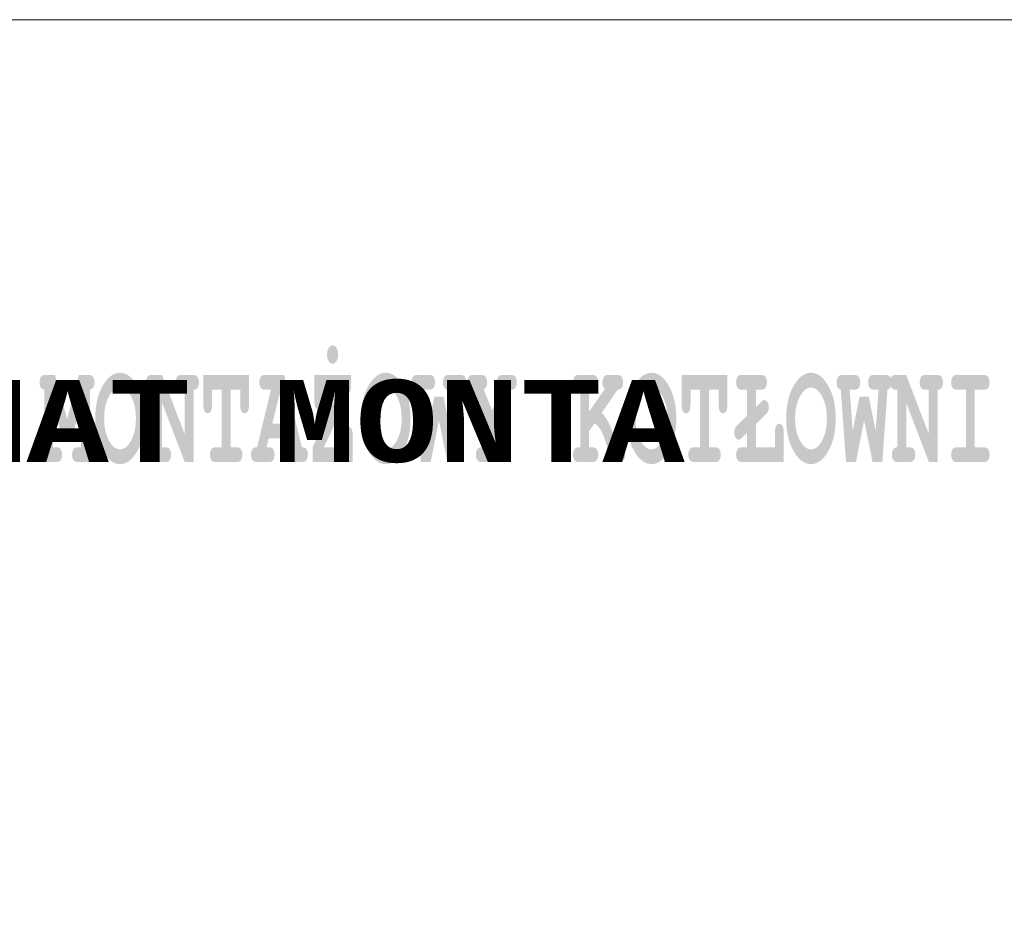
# Model space of a CAD drawing. Header units: millimetres. Extents: x -2626 to 2068, y -6169 to 7214.
# Tile 108 of 144: x -835 to -353, y -4370 to -3934. Entities that reach past the tile are written whole.
import ezdxf

# ---------------------------------------------------------------- set-up
doc = ezdxf.new("R2010")
doc.units = ezdxf.units.MM
doc.layers.get('0').update_dxf_attribs({"color": 252})

msp = doc.modelspace()

# ---------------------------------------------------------------- hatches: boundary and pattern name
h = msp.add_hatch(color=7)
h.paths.add_polyline_path([(-686.23, -4143.66), (-676.41, -4143.66), (-676.41, -4138.31), (-676.37, -4137.1), (-676.26, -4136.08), (-676.07, -4135.25), (-675.81, -4134.6), (-675.12, -4133.77), (-674.24, -4133.49), (-673.36, -4133.77), (-672.67, -4134.6), (-672.4, -4135.25), (-672.22, -4136.08), (-672.1, -4137.1), (-672.07, -4138.31), (-672.09, -4150.87), (-691.76, -4150.87), (-691.76, -4143.66), (-678.57, -4115.44), (-686.54, -4115.44), (-686.54, -4120.62), (-686.58, -4121.82), (-686.69, -4122.85), (-686.88, -4123.68), (-687.14, -4124.33), (-687.82, -4125.16), (-688.7, -4125.43), (-689.58, -4125.16), (-690.27, -4124.33), (-690.53, -4123.68), (-690.72, -4122.85), (-690.84, -4121.82), (-690.87, -4120.62), (-690.87, -4108.19), (-672.97, -4108.23), (-672.97, -4115.27)])
h.paths.add_polyline_path([(-679.24, -4098.21), (-679.44, -4099.97), (-680.05, -4101.45), (-680.47, -4102.04), (-680.93, -4102.45), (-681.42, -4102.7), (-681.96, -4102.79), (-682.51, -4102.7), (-683.02, -4102.45), (-683.48, -4102.04), (-683.91, -4101.45), (-684.51, -4099.97), (-684.71, -4098.21), (-684.51, -4096.48), (-683.91, -4095.01), (-683.48, -4094.43), (-683.02, -4094.01), (-682.51, -4093.76), (-681.96, -4093.67), (-681.42, -4093.76), (-680.93, -4094), (-680.47, -4094.42), (-680.05, -4094.99), (-679.44, -4096.46)])
h = msp.add_hatch(color=7)
h.dxf.hatch_style = 2
h.paths.add_polyline_path([(-818.89, -4122.16), (-818.89, -4143.66), (-817.33, -4143.66), (-816.61, -4143.72), (-815.99, -4143.91), (-815.49, -4144.22), (-815.11, -4144.66), (-814.61, -4145.82), (-814.44, -4147.28), (-814.61, -4148.72), (-815.11, -4149.87), (-815.49, -4150.31), (-815.99, -4150.62), (-816.61, -4150.81), (-817.33, -4150.87), (-823.01, -4150.87), (-823.74, -4150.81), (-824.35, -4150.62), (-824.85, -4150.31), (-825.23, -4149.87), (-825.73, -4148.71), (-825.9, -4147.24), (-825.74, -4145.81), (-825.25, -4144.66), (-824.87, -4144.22), (-824.41, -4143.91), (-823.86, -4143.72), (-823.22, -4143.66), (-823.22, -4115.44), (-824.22, -4115.07), (-824.94, -4114.28), (-825.38, -4113.17), (-825.52, -4111.82), (-825.36, -4110.35), (-824.86, -4109.2), (-824.47, -4108.76), (-823.97, -4108.45), (-823.36, -4108.26), (-822.63, -4108.19), (-817.88, -4108.23), (-811.99, -4129.94), (-806.21, -4108.19), (-801.42, -4108.23), (-800.69, -4108.29), (-800.08, -4108.48), (-799.58, -4108.79), (-799.19, -4109.22), (-798.69, -4110.36), (-798.52, -4111.82), (-798.67, -4113.17), (-799.11, -4114.28), (-799.84, -4115.07), (-800.83, -4115.44), (-800.83, -4143.66), (-800.19, -4143.72), (-799.63, -4143.91), (-799.17, -4144.23), (-798.8, -4144.68), (-798.31, -4145.84), (-798.14, -4147.28), (-798.31, -4148.72), (-798.81, -4149.87), (-799.2, -4150.31), (-799.7, -4150.62), (-800.31, -4150.81), (-801.04, -4150.87), (-806.74, -4150.87), (-807.45, -4150.81), (-808.06, -4150.62), (-808.55, -4150.31), (-808.94, -4149.87), (-809.44, -4148.71), (-809.61, -4147.24), (-809.44, -4145.81), (-808.94, -4144.66), (-808.55, -4144.22), (-808.06, -4143.91), (-807.45, -4143.72), (-806.74, -4143.66), (-805.15, -4143.66), (-805.15, -4122.16), (-810.11, -4140.74), (-813.87, -4140.74)])
h = msp.add_hatch(color=7)
h.paths.add_polyline_path([(-773.95, -4129.55), (-774.01, -4131.9), (-774.18, -4134.15), (-774.47, -4136.3), (-774.87, -4138.35), (-775.38, -4140.3), (-776.01, -4142.15), (-776.75, -4143.9), (-777.61, -4145.54), (-778.55, -4147.04), (-779.52, -4148.33), (-780.52, -4149.43), (-781.56, -4150.33), (-782.64, -4151.03), (-783.75, -4151.53), (-784.9, -4151.82), (-786.09, -4151.92), (-787.16, -4151.84), (-788.2, -4151.59), (-789.21, -4151.18), (-790.2, -4150.6), (-791.17, -4149.85), (-792.1, -4148.94), (-793.01, -4147.86), (-793.9, -4146.61), (-794.91, -4144.91), (-795.78, -4143.08), (-796.52, -4141.13), (-797.13, -4139.06), (-797.6, -4136.86), (-797.93, -4134.55), (-798.13, -4132.11), (-798.2, -4129.55), (-798.13, -4126.99), (-797.93, -4124.55), (-797.6, -4122.23), (-797.13, -4120.03), (-796.52, -4117.96), (-795.78, -4116), (-794.91, -4114.16), (-793.9, -4112.45), (-793.01, -4111.21), (-792.1, -4110.13), (-791.17, -4109.21), (-790.2, -4108.47), (-789.21, -4107.89), (-788.2, -4107.47), (-787.16, -4107.22), (-786.09, -4107.14), (-784.9, -4107.24), (-783.75, -4107.54), (-782.64, -4108.04), (-781.56, -4108.74), (-780.52, -4109.63), (-779.52, -4110.73), (-778.55, -4112.03), (-777.61, -4113.53), (-776.75, -4115.17), (-776.01, -4116.92), (-775.38, -4118.77), (-774.87, -4120.72), (-774.47, -4122.78), (-774.18, -4124.93), (-774.01, -4127.19)])
h.paths.add_polyline_path([(-778.28, -4129.55), (-778.43, -4126.4), (-778.87, -4123.54), (-779.62, -4120.96), (-780.66, -4118.66), (-781.9, -4116.78), (-783.21, -4115.43), (-784.61, -4114.62), (-786.09, -4114.35), (-787.56, -4114.62), (-788.95, -4115.43), (-790.26, -4116.79), (-791.49, -4118.68), (-792.53, -4120.98), (-793.28, -4123.56), (-793.73, -4126.42), (-793.87, -4129.55), (-793.73, -4132.68), (-793.28, -4135.54), (-792.53, -4138.11), (-791.49, -4140.4), (-790.26, -4142.29), (-788.95, -4143.64), (-787.56, -4144.44), (-786.09, -4144.71), (-784.61, -4144.45), (-783.21, -4143.64), (-781.9, -4142.3), (-780.66, -4140.42), (-779.62, -4138.13), (-778.87, -4135.56), (-778.43, -4132.7)])
h = msp.add_hatch(color=7)
h.dxf.hatch_style = 2
h.paths.add_polyline_path([(-765.48, -4121.85), (-765.48, -4143.66), (-763.92, -4143.66), (-763.2, -4143.72), (-762.58, -4143.91), (-762.08, -4144.22), (-761.69, -4144.66), (-761.19, -4145.82), (-761.03, -4147.28), (-761.19, -4148.72), (-761.69, -4149.87), (-762.08, -4150.31), (-762.58, -4150.62), (-763.2, -4150.81), (-763.92, -4150.87), (-769.6, -4150.87), (-770.32, -4150.81), (-770.94, -4150.62), (-771.44, -4150.31), (-771.82, -4149.87), (-772.32, -4148.71), (-772.49, -4147.24), (-772.33, -4145.83), (-771.84, -4144.68), (-771.46, -4144.23), (-771, -4143.91), (-770.45, -4143.72), (-769.81, -4143.66), (-769.81, -4115.44), (-770.48, -4115.44), (-771.21, -4115.38), (-771.82, -4115.19), (-772.32, -4114.88), (-772.71, -4114.44), (-773.21, -4113.28), (-773.38, -4111.82), (-773.21, -4110.35), (-772.71, -4109.2), (-772.32, -4108.76), (-771.82, -4108.45), (-771.21, -4108.26), (-770.48, -4108.19), (-765.48, -4108.23), (-754.42, -4137.15), (-754.42, -4115.44), (-755.98, -4115.44), (-756.71, -4115.38), (-757.32, -4115.19), (-757.82, -4114.88), (-758.21, -4114.44), (-758.71, -4113.28), (-758.87, -4111.82), (-758.71, -4110.35), (-758.21, -4109.2), (-757.82, -4108.76), (-757.32, -4108.45), (-756.71, -4108.26), (-755.98, -4108.19), (-750.3, -4108.23), (-749.58, -4108.29), (-748.97, -4108.48), (-748.47, -4108.79), (-748.08, -4109.22), (-747.58, -4110.36), (-747.41, -4111.82), (-747.58, -4113.26), (-748.07, -4114.42), (-748.44, -4114.87), (-748.9, -4115.19), (-749.44, -4115.38), (-750.07, -4115.44), (-750.07, -4150.87), (-754.36, -4150.87)])
h = msp.add_hatch(color=7)
h.dxf.hatch_style = 2
h.paths.add_polyline_path([(-731.94, -4115.44), (-731.94, -4143.66), (-729.02, -4143.66), (-728.3, -4143.72), (-727.69, -4143.91), (-727.19, -4144.22), (-726.8, -4144.66), (-726.3, -4145.82), (-726.13, -4147.28), (-726.3, -4148.72), (-726.8, -4149.87), (-727.19, -4150.31), (-727.69, -4150.62), (-728.3, -4150.81), (-729.02, -4150.87), (-739.16, -4150.87), (-739.88, -4150.81), (-740.49, -4150.62), (-740.99, -4150.31), (-741.38, -4149.87), (-741.88, -4148.71), (-742.05, -4147.24), (-741.88, -4145.81), (-741.38, -4144.66), (-740.99, -4144.22), (-740.49, -4143.91), (-739.88, -4143.72), (-739.16, -4143.66), (-736.26, -4143.66), (-736.26, -4115.44), (-740.95, -4115.44), (-740.95, -4122.27), (-740.98, -4123.48), (-741.1, -4124.5), (-741.29, -4125.33), (-741.55, -4125.98), (-742.25, -4126.81), (-743.12, -4127.09), (-743.99, -4126.81), (-744.68, -4125.98), (-744.94, -4125.33), (-745.13, -4124.5), (-745.24, -4123.48), (-745.28, -4122.27), (-745.28, -4108.19), (-722.86, -4108.23), (-722.86, -4122.27), (-722.9, -4123.48), (-723.01, -4124.5), (-723.2, -4125.33), (-723.46, -4125.98), (-724.16, -4126.81), (-725.03, -4127.09), (-725.9, -4126.81), (-726.58, -4125.98), (-726.85, -4125.33), (-727.04, -4124.5), (-727.15, -4123.48), (-727.19, -4122.27), (-727.19, -4115.44)])
h = msp.add_hatch(color=7)
h.paths.add_polyline_path([(-702.72, -4139.26), (-713.23, -4139.26), (-714.28, -4143.66), (-713.23, -4143.66), (-712.51, -4143.72), (-711.89, -4143.91), (-711.39, -4144.22), (-711, -4144.66), (-710.5, -4145.82), (-710.34, -4147.28), (-710.5, -4148.72), (-711, -4149.87), (-711.39, -4150.31), (-711.89, -4150.62), (-712.51, -4150.81), (-713.23, -4150.87), (-719.06, -4150.87), (-719.78, -4150.81), (-720.39, -4150.62), (-720.89, -4150.31), (-721.28, -4149.87), (-721.78, -4148.71), (-721.95, -4147.24), (-721.77, -4145.78), (-721.25, -4144.61), (-720.85, -4144.17), (-720.33, -4143.86), (-719.7, -4143.69), (-718.95, -4143.66), (-712.15, -4115.44), (-714.98, -4115.44), (-715.71, -4115.38), (-716.32, -4115.19), (-716.82, -4114.88), (-717.21, -4114.44), (-717.71, -4113.28), (-717.87, -4111.82), (-717.71, -4110.35), (-717.21, -4109.2), (-716.82, -4108.76), (-716.32, -4108.45), (-715.71, -4108.26), (-714.98, -4108.19), (-705.63, -4108.23), (-697.02, -4143.66), (-695.76, -4143.8), (-695.01, -4144.22), (-694.59, -4144.85), (-694.28, -4145.57), (-694.1, -4146.38), (-694.04, -4147.28), (-694.21, -4148.72), (-694.7, -4149.87), (-695.08, -4150.31), (-695.58, -4150.62), (-696.19, -4150.81), (-696.91, -4150.87), (-702.74, -4150.87), (-703.46, -4150.81), (-704.08, -4150.62), (-704.58, -4150.31), (-704.96, -4149.87), (-705.46, -4148.71), (-705.63, -4147.24), (-705.46, -4145.81), (-704.96, -4144.66), (-704.58, -4144.22), (-704.08, -4143.91), (-703.46, -4143.72), (-702.74, -4143.66), (-701.68, -4143.66)])
h.paths.add_polyline_path([(-704.51, -4132.05), (-707.99, -4117.77), (-711.5, -4132.05)])
h = msp.add_hatch(color=7)
h.paths.add_polyline_path([(-643.8, -4129.55), (-643.85, -4131.9), (-644.03, -4134.15), (-644.31, -4136.3), (-644.71, -4138.35), (-645.23, -4140.3), (-645.86, -4142.15), (-646.6, -4143.9), (-647.46, -4145.54), (-648.39, -4147.04), (-649.36, -4148.33), (-650.37, -4149.43), (-651.41, -4150.33), (-652.49, -4151.03), (-653.6, -4151.53), (-654.75, -4151.82), (-655.93, -4151.92), (-657, -4151.84), (-658.05, -4151.59), (-659.06, -4151.18), (-660.05, -4150.6), (-661.01, -4149.85), (-661.95, -4148.94), (-662.86, -4147.86), (-663.74, -4146.61), (-664.75, -4144.91), (-665.63, -4143.08), (-666.37, -4141.13), (-666.97, -4139.06), (-667.44, -4136.86), (-667.78, -4134.55), (-667.98, -4132.11), (-668.05, -4129.55), (-667.98, -4126.99), (-667.78, -4124.55), (-667.44, -4122.23), (-666.97, -4120.03), (-666.37, -4117.96), (-665.63, -4116), (-664.75, -4114.16), (-663.74, -4112.45), (-662.86, -4111.21), (-661.95, -4110.13), (-661.01, -4109.21), (-660.05, -4108.47), (-659.06, -4107.89), (-658.05, -4107.47), (-657, -4107.22), (-655.93, -4107.14), (-654.75, -4107.24), (-653.6, -4107.54), (-652.49, -4108.04), (-651.41, -4108.74), (-650.37, -4109.63), (-649.36, -4110.73), (-648.39, -4112.03), (-647.46, -4113.53), (-646.6, -4115.17), (-645.86, -4116.92), (-645.23, -4118.77), (-644.71, -4120.72), (-644.31, -4122.78), (-644.03, -4124.93), (-643.85, -4127.19)])
h.paths.add_polyline_path([(-648.12, -4129.55), (-648.27, -4126.4), (-648.72, -4123.54), (-649.47, -4120.96), (-650.51, -4118.66), (-651.74, -4116.78), (-653.06, -4115.43), (-654.45, -4114.62), (-655.93, -4114.35), (-657.4, -4114.62), (-658.79, -4115.43), (-660.1, -4116.79), (-661.34, -4118.68), (-662.38, -4120.98), (-663.12, -4123.56), (-663.57, -4126.42), (-663.72, -4129.55), (-663.57, -4132.68), (-663.12, -4135.54), (-662.38, -4138.11), (-661.34, -4140.4), (-660.1, -4142.29), (-658.79, -4143.64), (-657.4, -4144.44), (-655.93, -4144.71), (-654.45, -4144.45), (-653.06, -4143.64), (-651.74, -4142.3), (-650.51, -4140.42), (-649.47, -4138.13), (-648.72, -4135.56), (-648.27, -4132.7)])
h = msp.add_hatch(color=7)
h.dxf.hatch_style = 2
h.paths.add_polyline_path([(-629.9, -4130.4), (-633.91, -4150.87), (-638.77, -4150.87), (-641.34, -4115.44), (-642.22, -4115.05), (-642.84, -4114.3), (-643.22, -4113.24), (-643.35, -4111.92), (-643.18, -4110.4), (-642.68, -4109.22), (-642.29, -4108.77), (-641.79, -4108.45), (-641.18, -4108.26), (-640.46, -4108.19), (-634.69, -4108.23), (-633.97, -4108.29), (-633.36, -4108.48), (-632.86, -4108.79), (-632.47, -4109.22), (-631.97, -4110.36), (-631.8, -4111.82), (-631.97, -4113.28), (-632.47, -4114.44), (-632.86, -4114.88), (-633.36, -4115.19), (-633.97, -4115.38), (-634.69, -4115.44), (-636.95, -4115.44), (-635.52, -4135.6), (-632.12, -4118.82), (-627.62, -4118.82), (-624.24, -4135.6), (-622.81, -4115.44), (-625.07, -4115.44), (-625.79, -4115.38), (-626.41, -4115.19), (-626.91, -4114.88), (-627.29, -4114.44), (-627.79, -4113.28), (-627.96, -4111.82), (-627.79, -4110.35), (-627.29, -4109.2), (-626.91, -4108.76), (-626.41, -4108.45), (-625.79, -4108.26), (-625.07, -4108.19), (-619.33, -4108.23), (-618.6, -4108.29), (-617.99, -4108.48), (-617.49, -4108.79), (-617.1, -4109.22), (-616.6, -4110.36), (-616.43, -4111.82), (-616.57, -4113.1), (-616.96, -4114.18), (-617.61, -4114.99), (-618.48, -4115.44), (-620.97, -4150.87), (-625.74, -4150.87)])
h = msp.add_hatch(color=7)
h.dxf.hatch_style = 2
h.paths.add_polyline_path([(-601.69, -4132.96), (-601.69, -4143.66), (-598.78, -4143.66), (-598.06, -4143.72), (-597.45, -4143.91), (-596.95, -4144.22), (-596.56, -4144.66), (-596.06, -4145.82), (-595.89, -4147.28), (-596.06, -4148.72), (-596.56, -4149.87), (-596.95, -4150.31), (-597.45, -4150.62), (-598.06, -4150.81), (-598.78, -4150.87), (-608.94, -4150.87), (-609.66, -4150.81), (-610.26, -4150.62), (-610.76, -4150.31), (-611.14, -4149.87), (-611.64, -4148.71), (-611.81, -4147.24), (-611.64, -4145.81), (-611.14, -4144.66), (-610.76, -4144.22), (-610.26, -4143.91), (-609.66, -4143.72), (-608.94, -4143.66), (-606.03, -4143.66), (-606.03, -4132.96), (-613.18, -4115.44), (-613.85, -4115.38), (-614.42, -4115.19), (-614.9, -4114.87), (-615.28, -4114.42), (-615.78, -4113.26), (-615.95, -4111.82), (-615.78, -4110.35), (-615.28, -4109.2), (-614.89, -4108.76), (-614.39, -4108.45), (-613.78, -4108.26), (-613.05, -4108.19), (-609.13, -4108.23), (-608.4, -4108.29), (-607.79, -4108.48), (-607.29, -4108.79), (-606.9, -4109.22), (-606.4, -4110.36), (-606.24, -4111.82), (-606.34, -4112.96), (-606.66, -4113.94), (-607.2, -4114.77), (-607.95, -4115.44), (-603.85, -4125.5), (-599.84, -4115.44), (-600.65, -4114.77), (-601.19, -4113.93), (-601.49, -4112.95), (-601.59, -4111.82), (-601.43, -4110.36), (-600.93, -4109.22), (-600.54, -4108.78), (-600.04, -4108.47), (-599.43, -4108.27), (-598.7, -4108.19), (-594.63, -4108.23), (-593.9, -4108.29), (-593.29, -4108.48), (-592.79, -4108.79), (-592.4, -4109.22), (-591.9, -4110.36), (-591.73, -4111.82), (-591.9, -4113.28), (-592.41, -4114.44), (-592.8, -4114.88), (-593.3, -4115.19), (-593.9, -4115.38), (-594.61, -4115.44)])
h = msp.add_hatch(color=7)
h.dxf.hatch_style = 2
h.paths.add_polyline_path([(-556.33, -4135.67), (-556.33, -4143.66), (-554.76, -4143.66), (-554.04, -4143.72), (-553.43, -4143.91), (-552.93, -4144.22), (-552.54, -4144.66), (-552.04, -4145.82), (-551.87, -4147.28), (-552.04, -4148.72), (-552.54, -4149.87), (-552.93, -4150.31), (-553.43, -4150.62), (-554.04, -4150.81), (-554.76, -4150.87), (-561.33, -4150.87), (-562.06, -4150.81), (-562.67, -4150.62), (-563.17, -4150.31), (-563.56, -4149.87), (-564.06, -4148.71), (-564.22, -4147.24), (-564.06, -4145.81), (-563.55, -4144.66), (-563.16, -4144.22), (-562.66, -4143.91), (-562.05, -4143.72), (-561.33, -4143.66), (-560.65, -4143.66), (-560.65, -4115.44), (-561.33, -4115.44), (-562.06, -4115.38), (-562.67, -4115.19), (-563.17, -4114.88), (-563.56, -4114.44), (-564.06, -4113.28), (-564.22, -4111.82), (-564.06, -4110.35), (-563.56, -4109.2), (-563.17, -4108.76), (-562.67, -4108.45), (-562.06, -4108.26), (-561.33, -4108.19), (-554.76, -4108.23), (-554.04, -4108.29), (-553.43, -4108.48), (-552.93, -4108.79), (-552.54, -4109.22), (-552.04, -4110.36), (-551.87, -4111.82), (-552.04, -4113.28), (-552.54, -4114.44), (-552.93, -4114.88), (-553.43, -4115.19), (-554.04, -4115.38), (-554.76, -4115.44), (-556.33, -4115.44), (-556.33, -4126.14), (-548.64, -4115.12), (-549.21, -4114.34), (-549.57, -4113.61), (-549.76, -4112.83), (-549.83, -4111.89), (-549.66, -4110.4), (-549.16, -4109.22), (-548.77, -4108.77), (-548.27, -4108.45), (-547.66, -4108.26), (-546.93, -4108.19), (-542.52, -4108.23), (-541.8, -4108.29), (-541.19, -4108.48), (-540.69, -4108.79), (-540.3, -4109.22), (-539.8, -4110.36), (-539.63, -4111.82), (-539.8, -4113.26), (-540.3, -4114.42), (-540.68, -4114.87), (-541.15, -4115.19), (-541.71, -4115.38), (-542.38, -4115.44), (-550.14, -4126.77), (-549.07, -4127.95), (-548.04, -4129.39), (-547.03, -4131.11), (-546.06, -4133.1), (-545.13, -4135.36), (-544.26, -4137.87), (-543.44, -4140.64), (-542.67, -4143.66), (-541.51, -4143.66), (-540.79, -4143.72), (-540.19, -4143.91), (-539.69, -4144.22), (-539.3, -4144.66), (-538.81, -4145.82), (-538.64, -4147.28), (-538.8, -4148.72), (-539.3, -4149.87), (-539.68, -4150.31), (-540.18, -4150.62), (-540.79, -4150.81), (-541.51, -4150.87), (-545.44, -4150.87), (-546.85, -4145.61), (-548.39, -4140.59), (-549.04, -4138.74), (-549.67, -4137.16), (-550.28, -4135.85), (-550.87, -4134.81), (-552.16, -4133.18), (-553.67, -4131.91)])
h = msp.add_hatch(color=7)
h.paths.add_polyline_path([(-513.64, -4129.55), (-513.7, -4131.9), (-513.87, -4134.15), (-514.16, -4136.3), (-514.56, -4138.35), (-515.07, -4140.3), (-515.7, -4142.15), (-516.45, -4143.9), (-517.3, -4145.54), (-518.24, -4147.04), (-519.21, -4148.33), (-520.21, -4149.43), (-521.26, -4150.33), (-522.33, -4151.03), (-523.45, -4151.53), (-524.59, -4151.82), (-525.78, -4151.92), (-526.85, -4151.84), (-527.89, -4151.59), (-528.91, -4151.18), (-529.9, -4150.6), (-530.86, -4149.85), (-531.8, -4148.94), (-532.71, -4147.86), (-533.59, -4146.61), (-534.6, -4144.91), (-535.47, -4143.08), (-536.21, -4141.13), (-536.82, -4139.06), (-537.29, -4136.86), (-537.63, -4134.55), (-537.83, -4132.11), (-537.89, -4129.55), (-537.83, -4126.99), (-537.63, -4124.55), (-537.29, -4122.23), (-536.82, -4120.03), (-536.21, -4117.96), (-535.47, -4116), (-534.6, -4114.16), (-533.59, -4112.45), (-532.71, -4111.21), (-531.8, -4110.13), (-530.86, -4109.21), (-529.9, -4108.47), (-528.91, -4107.89), (-527.89, -4107.47), (-526.85, -4107.22), (-525.78, -4107.14), (-524.59, -4107.24), (-523.45, -4107.54), (-522.33, -4108.04), (-521.26, -4108.74), (-520.21, -4109.63), (-519.21, -4110.73), (-518.24, -4112.03), (-517.3, -4113.53), (-516.45, -4115.17), (-515.7, -4116.92), (-515.07, -4118.77), (-514.56, -4120.72), (-514.16, -4122.78), (-513.87, -4124.93), (-513.7, -4127.19)])
h.paths.add_polyline_path([(-517.97, -4129.55), (-518.12, -4126.4), (-518.57, -4123.54), (-519.31, -4120.96), (-520.36, -4118.66), (-521.59, -4116.78), (-522.9, -4115.43), (-524.3, -4114.62), (-525.78, -4114.35), (-527.25, -4114.62), (-528.64, -4115.43), (-529.95, -4116.79), (-531.18, -4118.68), (-532.23, -4120.98), (-532.97, -4123.56), (-533.42, -4126.42), (-533.57, -4129.55), (-533.42, -4132.68), (-532.97, -4135.54), (-532.23, -4138.11), (-531.18, -4140.4), (-529.95, -4142.29), (-528.64, -4143.64), (-527.25, -4144.44), (-525.78, -4144.71), (-524.3, -4144.45), (-522.9, -4143.64), (-521.59, -4142.3), (-520.36, -4140.42), (-519.31, -4138.13), (-518.57, -4135.56), (-518.12, -4132.7)])
h = msp.add_hatch(color=7)
h.dxf.hatch_style = 2
h.paths.add_polyline_path([(-497.66, -4115.44), (-497.66, -4143.66), (-494.75, -4143.66), (-494.02, -4143.72), (-493.41, -4143.91), (-492.91, -4144.22), (-492.52, -4144.66), (-492.02, -4145.82), (-491.86, -4147.28), (-492.02, -4148.72), (-492.52, -4149.87), (-492.91, -4150.31), (-493.41, -4150.62), (-494.02, -4150.81), (-494.75, -4150.87), (-504.88, -4150.87), (-505.6, -4150.81), (-506.22, -4150.62), (-506.72, -4150.31), (-507.11, -4149.87), (-507.6, -4148.71), (-507.77, -4147.24), (-507.6, -4145.81), (-507.11, -4144.66), (-506.72, -4144.22), (-506.22, -4143.91), (-505.6, -4143.72), (-504.88, -4143.66), (-501.99, -4143.66), (-501.99, -4115.44), (-506.67, -4115.44), (-506.67, -4122.27), (-506.71, -4123.48), (-506.82, -4124.5), (-507.01, -4125.33), (-507.27, -4125.98), (-507.97, -4126.81), (-508.85, -4127.09), (-509.71, -4126.81), (-510.4, -4125.98), (-510.66, -4125.33), (-510.85, -4124.5), (-510.96, -4123.48), (-511, -4122.27), (-511, -4108.19), (-488.58, -4108.23), (-488.58, -4122.27), (-488.62, -4123.48), (-488.73, -4124.5), (-488.92, -4125.33), (-489.19, -4125.98), (-489.88, -4126.81), (-490.75, -4127.09), (-491.62, -4126.81), (-492.31, -4125.98), (-492.57, -4125.33), (-492.76, -4124.5), (-492.87, -4123.48), (-492.91, -4122.27), (-492.91, -4115.44)])
h = msp.add_hatch(color=7)
h.dxf.hatch_style = 2
h.paths.add_polyline_path([(-474.63, -4115.44), (-474.63, -4123.92), (-472.18, -4121.57), (-471.65, -4121.09), (-471.2, -4120.75), (-470.81, -4120.54), (-470.49, -4120.47), (-469.65, -4120.74), (-468.95, -4121.53), (-468.47, -4122.69), (-468.31, -4124.06), (-468.4, -4125.15), (-468.67, -4126.03), (-469.19, -4126.87), (-470.07, -4127.83), (-474.63, -4132.26), (-474.63, -4143.66), (-465.34, -4143.66), (-465.34, -4136.9), (-465.3, -4135.7), (-465.19, -4134.68), (-465, -4133.84), (-464.74, -4133.19), (-464.05, -4132.36), (-463.18, -4132.08), (-462.31, -4132.36), (-461.61, -4133.19), (-461.35, -4133.84), (-461.16, -4134.68), (-461.05, -4135.7), (-461.01, -4136.9), (-461.01, -4150.87), (-481.48, -4150.87), (-482.21, -4150.81), (-482.83, -4150.62), (-483.33, -4150.31), (-483.72, -4149.87), (-484.21, -4148.71), (-484.38, -4147.24), (-484.21, -4145.81), (-483.72, -4144.66), (-483.33, -4144.22), (-482.83, -4143.91), (-482.21, -4143.72), (-481.48, -4143.66), (-478.95, -4143.66), (-478.95, -4136.48), (-481.36, -4138.84), (-481.9, -4139.33), (-482.36, -4139.68), (-482.76, -4139.89), (-483.09, -4139.96), (-483.92, -4139.7), (-484.62, -4138.89), (-485.1, -4137.71), (-485.26, -4136.31), (-485.18, -4135.22), (-484.92, -4134.33), (-484.41, -4133.51), (-483.55, -4132.58), (-478.95, -4128.14), (-478.95, -4115.44), (-481.48, -4115.44), (-482.21, -4115.38), (-482.83, -4115.19), (-483.33, -4114.88), (-483.72, -4114.44), (-484.21, -4113.28), (-484.38, -4111.82), (-484.21, -4110.35), (-483.72, -4109.2), (-483.33, -4108.76), (-482.83, -4108.45), (-482.21, -4108.26), (-481.48, -4108.19), (-472.11, -4108.23), (-471.39, -4108.29), (-470.78, -4108.48), (-470.28, -4108.79), (-469.89, -4109.22), (-469.39, -4110.36), (-469.22, -4111.82), (-469.39, -4113.28), (-469.89, -4114.44), (-470.28, -4114.88), (-470.78, -4115.19), (-471.39, -4115.38), (-472.11, -4115.44)])
h = msp.add_hatch(color=7)
h.paths.add_polyline_path([(-435.55, -4129.55), (-435.61, -4131.9), (-435.78, -4134.15), (-436.07, -4136.3), (-436.47, -4138.35), (-436.98, -4140.3), (-437.61, -4142.15), (-438.35, -4143.9), (-439.21, -4145.54), (-440.15, -4147.04), (-441.12, -4148.33), (-442.12, -4149.43), (-443.16, -4150.33), (-444.24, -4151.03), (-445.35, -4151.53), (-446.5, -4151.82), (-447.69, -4151.92), (-448.76, -4151.84), (-449.8, -4151.59), (-450.82, -4151.18), (-451.8, -4150.6), (-452.77, -4149.85), (-453.7, -4148.94), (-454.61, -4147.86), (-455.5, -4146.61), (-456.51, -4144.91), (-457.38, -4143.08), (-458.12, -4141.13), (-458.73, -4139.06), (-459.2, -4136.86), (-459.53, -4134.55), (-459.74, -4132.11), (-459.8, -4129.55), (-459.74, -4126.99), (-459.53, -4124.55), (-459.2, -4122.23), (-458.73, -4120.03), (-458.12, -4117.96), (-457.38, -4116), (-456.51, -4114.16), (-455.5, -4112.45), (-454.61, -4111.21), (-453.7, -4110.13), (-452.77, -4109.21), (-451.8, -4108.47), (-450.82, -4107.89), (-449.8, -4107.47), (-448.76, -4107.22), (-447.69, -4107.14), (-446.5, -4107.24), (-445.35, -4107.54), (-444.24, -4108.04), (-443.16, -4108.74), (-442.12, -4109.63), (-441.12, -4110.73), (-440.15, -4112.03), (-439.21, -4113.53), (-438.35, -4115.17), (-437.61, -4116.92), (-436.98, -4118.77), (-436.47, -4120.72), (-436.07, -4122.78), (-435.78, -4124.93), (-435.61, -4127.19)])
h.paths.add_polyline_path([(-439.88, -4129.55), (-440.03, -4126.4), (-440.47, -4123.54), (-441.22, -4120.96), (-442.26, -4118.66), (-443.5, -4116.78), (-444.81, -4115.43), (-446.21, -4114.62), (-447.69, -4114.35), (-449.16, -4114.62), (-450.55, -4115.43), (-451.86, -4116.79), (-453.09, -4118.68), (-454.13, -4120.98), (-454.88, -4123.56), (-455.33, -4126.42), (-455.48, -4129.55), (-455.33, -4132.68), (-454.88, -4135.54), (-454.13, -4138.11), (-453.09, -4140.4), (-451.86, -4142.29), (-450.55, -4143.64), (-449.16, -4144.44), (-447.69, -4144.71), (-446.21, -4144.45), (-444.81, -4143.64), (-443.5, -4142.3), (-442.26, -4140.42), (-441.22, -4138.13), (-440.47, -4135.56), (-440.03, -4132.7)])
h = msp.add_hatch(color=7)
h.dxf.hatch_style = 2
h.paths.add_polyline_path([(-421.66, -4130.4), (-425.67, -4150.87), (-430.52, -4150.87), (-433.1, -4115.44), (-433.97, -4115.05), (-434.6, -4114.3), (-434.97, -4113.24), (-435.1, -4111.92), (-434.94, -4110.4), (-434.44, -4109.22), (-434.05, -4108.77), (-433.55, -4108.45), (-432.94, -4108.26), (-432.21, -4108.19), (-426.45, -4108.23), (-425.72, -4108.29), (-425.11, -4108.48), (-424.61, -4108.79), (-424.22, -4109.22), (-423.72, -4110.36), (-423.56, -4111.82), (-423.72, -4113.28), (-424.22, -4114.44), (-424.61, -4114.88), (-425.11, -4115.19), (-425.72, -4115.38), (-426.45, -4115.44), (-428.71, -4115.44), (-427.27, -4135.6), (-423.87, -4118.82), (-419.38, -4118.82), (-416, -4135.6), (-414.57, -4115.44), (-416.82, -4115.44), (-417.55, -4115.38), (-418.16, -4115.19), (-418.66, -4114.88), (-419.05, -4114.44), (-419.55, -4113.28), (-419.71, -4111.82), (-419.55, -4110.35), (-419.05, -4109.2), (-418.66, -4108.76), (-418.16, -4108.45), (-417.55, -4108.26), (-416.82, -4108.19), (-411.08, -4108.23), (-410.36, -4108.29), (-409.74, -4108.48), (-409.24, -4108.79), (-408.85, -4109.22), (-408.35, -4110.36), (-408.19, -4111.82), (-408.32, -4113.1), (-408.72, -4114.18), (-409.36, -4114.99), (-410.23, -4115.44), (-412.73, -4150.87), (-417.5, -4150.87)])
h = msp.add_hatch(color=7)
h.dxf.hatch_style = 2
h.paths.add_polyline_path([(-401.05, -4121.85), (-401.05, -4143.66), (-399.49, -4143.66), (-398.76, -4143.72), (-398.15, -4143.91), (-397.65, -4144.22), (-397.26, -4144.66), (-396.76, -4145.82), (-396.6, -4147.28), (-396.76, -4148.72), (-397.26, -4149.87), (-397.65, -4150.31), (-398.15, -4150.62), (-398.76, -4150.81), (-399.49, -4150.87), (-405.17, -4150.87), (-405.89, -4150.81), (-406.5, -4150.62), (-407.01, -4150.31), (-407.39, -4149.87), (-407.89, -4148.71), (-408.06, -4147.24), (-407.9, -4145.83), (-407.41, -4144.68), (-407.03, -4144.23), (-406.57, -4143.91), (-406.02, -4143.72), (-405.38, -4143.66), (-405.38, -4115.44), (-406.05, -4115.44), (-406.78, -4115.38), (-407.39, -4115.19), (-407.89, -4114.88), (-408.28, -4114.44), (-408.78, -4113.28), (-408.95, -4111.82), (-408.78, -4110.35), (-408.28, -4109.2), (-407.89, -4108.76), (-407.39, -4108.45), (-406.78, -4108.26), (-406.05, -4108.19), (-401.05, -4108.23), (-389.99, -4137.15), (-389.99, -4115.44), (-391.55, -4115.44), (-392.28, -4115.38), (-392.89, -4115.19), (-393.39, -4114.88), (-393.78, -4114.44), (-394.28, -4113.28), (-394.44, -4111.82), (-394.28, -4110.35), (-393.78, -4109.2), (-393.39, -4108.76), (-392.89, -4108.45), (-392.28, -4108.26), (-391.55, -4108.19), (-385.87, -4108.23), (-385.15, -4108.29), (-384.54, -4108.48), (-384.04, -4108.79), (-383.65, -4109.22), (-383.15, -4110.36), (-382.98, -4111.82), (-383.15, -4113.26), (-383.64, -4114.42), (-384.01, -4114.87), (-384.47, -4115.19), (-385.01, -4115.38), (-385.64, -4115.44), (-385.64, -4150.87), (-389.93, -4150.87)])
h = msp.add_hatch(color=7)
h.dxf.hatch_style = 2
h.paths.add_polyline_path([(-367.44, -4115.44), (-367.44, -4143.66), (-363.07, -4143.66), (-362.35, -4143.72), (-361.74, -4143.91), (-361.24, -4144.22), (-360.85, -4144.66), (-360.35, -4145.82), (-360.18, -4147.28), (-360.35, -4148.72), (-360.85, -4149.87), (-361.24, -4150.31), (-361.74, -4150.62), (-362.35, -4150.81), (-363.07, -4150.87), (-376.14, -4150.87), (-376.86, -4150.81), (-377.48, -4150.62), (-377.98, -4150.31), (-378.37, -4149.87), (-378.87, -4148.71), (-379.03, -4147.24), (-378.87, -4145.81), (-378.37, -4144.66), (-377.98, -4144.22), (-377.48, -4143.91), (-376.86, -4143.72), (-376.14, -4143.66), (-371.77, -4143.66), (-371.77, -4115.44), (-376.14, -4115.44), (-376.86, -4115.38), (-377.48, -4115.19), (-377.98, -4114.88), (-378.37, -4114.44), (-378.87, -4113.28), (-379.03, -4111.82), (-378.87, -4110.35), (-378.37, -4109.2), (-377.98, -4108.76), (-377.48, -4108.45), (-376.86, -4108.26), (-376.14, -4108.19), (-363.07, -4108.23), (-362.35, -4108.29), (-361.74, -4108.48), (-361.24, -4108.79), (-360.85, -4109.22), (-360.35, -4110.36), (-360.18, -4111.82), (-360.35, -4113.28), (-360.85, -4114.44), (-361.24, -4114.88), (-361.74, -4115.19), (-362.35, -4115.38), (-363.07, -4115.44)])

# ---------------------------------------------------------------- linework, layer by layer
at = {"color": 7, "lineweight": 0}
msp.add_lwpolyline([(-2625.97, -6142.99), (413.94, -6142.99), (413.94, -3934.17), (-2625.97, -3934.17)], close=True, dxfattribs=at)

# ---------------------------------------------------------------- texts
at = {"color": 7, "insert": (-1033.35, -4110.66), "char_height": 40.2058, "attachment_point": 1}
msp.add_mtext('{\\fCourierNewPS-BoldMT,Bold|b0|i0|c0;SCHEMAT MONTA}', dxfattribs=at)

doc.saveas('drawing.dxf')
